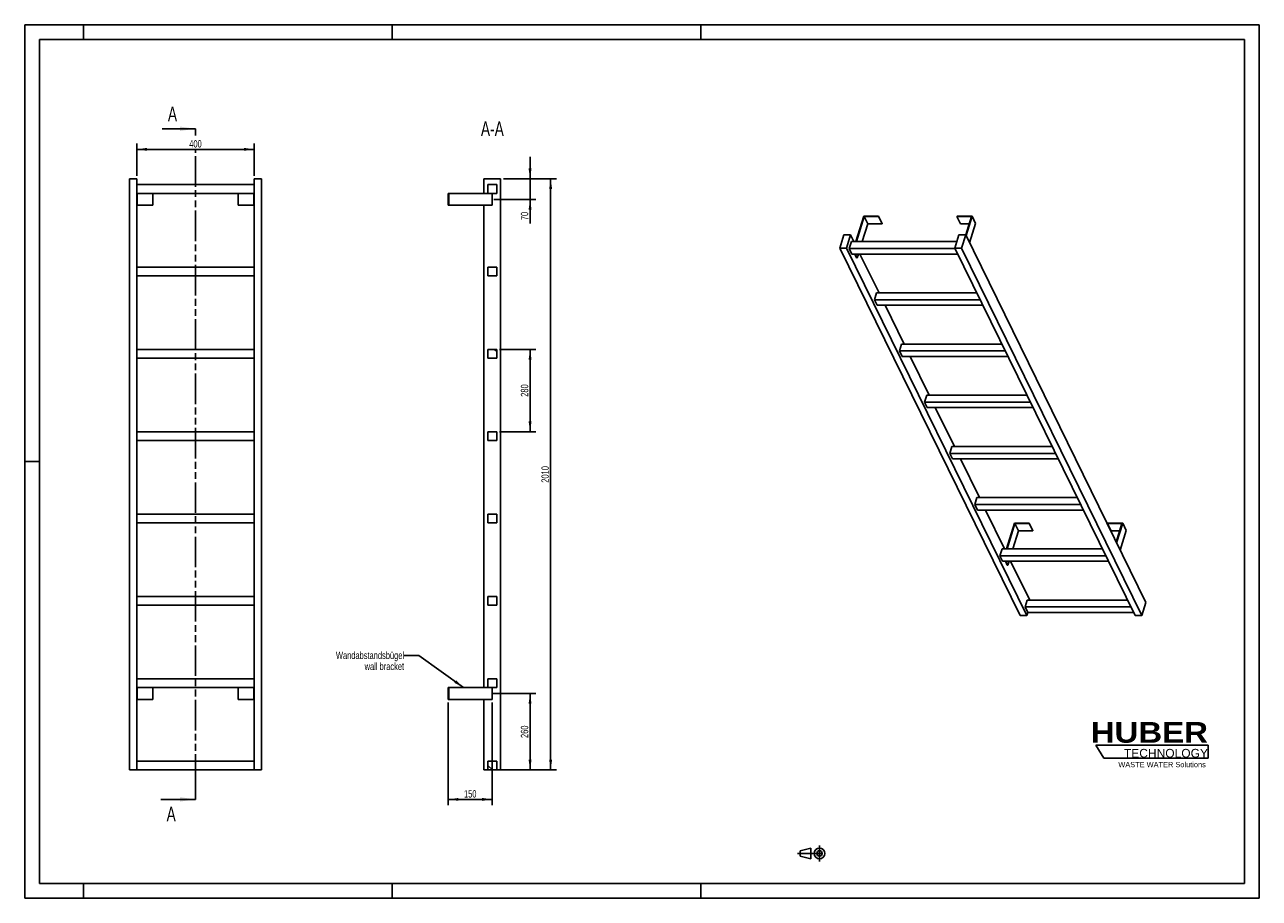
# Model space of a CAD drawing. Header units: millimetres. Extents: x 0 to 4200, y 0 to 2970.
import ezdxf

# ---------------------------------------------------------------- set-up
doc = ezdxf.new("R2010")
doc.units = ezdxf.units.MM
doc.header["$LTSCALE"] = 231
doc.linetypes.add('CENTER', pattern=[0.6, 0.375, -0.075, 0.075, -0.075])
doc.linetypes.add('PHANTOM', pattern=[0.8, 0.45, -0.05, 0.1, -0.05, 0.1, -0.05])
doc.layers.get('0').update_dxf_attribs({"linetype": 'CONTINUOUS'})
for name, color, linetype in [('050_DIMENSIONING', 7, 'CONTINUOUS'), ('053_NOTES', 7, 'CONTINUOUS'), ('HATCHING_BL0', 7, 'CONTINUOUS'), ('HUBER_Logo_BL1', 7, 'CONTINUOUS')]:
    doc.layers.add(name, color=color, linetype=linetype)
doc.styles.get("Standard").update_dxf_attribs({"font": 'txt', "width": 0.7})
doc.styles.add('TEXTSTYLE_2', font='ariblk.ttf')
doc.styles.add('TEXTSTYLE_3', font='arial.ttf')
doc.dimstyles.new('DIMSTYLE_1', dxfattribs={"dimtxt": 25, "dimasz": 35, "dimexe": 2, "dimexo": 1, "dimtad": 1, "dimdec": 1, "dimtxsty": 'STANDARD', "dimblk": '_FILLED', "dimblk1": '_FILLED', "dimblk2": '_FILLED', "dimcen": 0.09, "dimazin": 2, "dimtp": 0.5, "dimtm": 0.5, "dimtfac": 1, "dimtdec": 1, "dimtofl": 0, "dimtmove": 0, "dimatfit": 3, "dimldrblk": '_FILLED', "dimfxl": 1, "dimtolj": 1, "dimarcsym": 0})
doc.dimstyles.new('DIMSTYLE_2', dxfattribs={"dimtxt": 25, "dimasz": 35, "dimexe": 2, "dimexo": 1, "dimtad": 1, "dimdec": 1, "dimtxsty": 'STANDARD', "dimblk": '_FILLED', "dimblk1": '_FILLED', "dimblk2": '_FILLED', "dimcen": 0.09, "dimazin": 2, "dimtp": 0.3, "dimtm": 0.3, "dimtfac": 1, "dimtdec": 1, "dimtofl": 0, "dimtmove": 0, "dimatfit": 3, "dimldrblk": '_FILLED', "dimfxl": 1, "dimtolj": 1, "dimarcsym": 0})
doc.dimstyles.new('DIMSTYLE_3', dxfattribs={"dimtxt": 25, "dimasz": 35, "dimexe": 2, "dimexo": 1, "dimtad": 1, "dimtxsty": 'STANDARD', "dimblk": '_FILLED', "dimblk1": '_FILLED', "dimblk2": '_FILLED', "dimcen": 0.09, "dimazin": 2, "dimtp": 0.5, "dimtm": 0.5, "dimtfac": 1, "dimtofl": 0, "dimtmove": 0, "dimatfit": 3, "dimldrblk": '_FILLED', "dimfxl": 1, "dimtolj": 1, "dimarcsym": 0})
doc.dimstyles.new('DIMSTYLE_4', dxfattribs={"dimtxt": 25, "dimasz": 35, "dimexe": 2, "dimexo": 1, "dimtad": 1, "dimtxsty": 'STANDARD', "dimblk": '_FILLED', "dimblk1": '_FILLED', "dimblk2": '_FILLED', "dimcen": 0.09, "dimazin": 2, "dimtp": 2, "dimtm": 2, "dimtfac": 1, "dimtofl": 0, "dimtmove": 0, "dimatfit": 3, "dimldrblk": '_FILLED', "dimfxl": 1, "dimtolj": 1, "dimarcsym": 0})
doc.dimstyles.get("Standard").update_dxf_attribs({"dimtxt": 25, "dimasz": 35, "dimexe": 2, "dimexo": 1, "dimtad": 1, "dimtxsty": 'STANDARD', "dimblk": '_FILLED', "dimblk1": '_FILLED', "dimblk2": '_FILLED', "dimcen": 0.09, "dimazin": 2, "dimtol": 1, "dimtp": 0.01, "dimtm": 0.01, "dimtfac": 1, "dimtofl": 0, "dimtmove": 0, "dimatfit": 3, "dimldrblk": '_FILLED', "dimfxl": 1, "dimtolj": 1, "dimarcsym": 0})

# ---------------------------------------------------------------- blocks, each defined once
blk = doc.blocks.new('HUBER_LOGO_BL1', base_point=(3837.5, 503.7))
at = {"layer": 'HUBER_Logo_BL1', "color": 5, "linetype": 'CONTINUOUS'}
for p, q in [((4026.4, 521), (3643.9, 521)), ((3643.9, 521), (3670.9, 476)), ((4026.4, 521), (4026.4, 476)), ((3670.9, 476), (4026.4, 476))]:
    blk.add_line(p, q, dxfattribs=at)
at = {"layer": 'HUBER_Logo_BL1', "color": 2, "linetype": 'CONTINUOUS', "attachment_point": 3, "line_spacing_factor": 0.78}
for s, insert, char_height, width, style in [('HUBER\\P\\fArial;\\H29.25;TECHNOLOGY ', (4025.4, 599.1), 70.2, 387.672, 'TEXTSTYLE_2'), ('WASTE WATER Solutions', (4018, 463.6), 18, 297.033, 'TEXTSTYLE_3')]:
    blk.add_mtext(s, dxfattribs=dict(at, insert=insert, char_height=char_height, width=width, style=style))
blk = doc.blocks.new('_FILLED')
at = {"color": 0, "linetype": 'BYBLOCK'}
blk.add_solid([(0, 0), (-1, 0.143), (-1, -0.143)], dxfattribs=at)
blk = doc.blocks.new('*D0')
at = {"layer": '050_DIMENSIONING', "color": 2, "linetype": 'CONTINUOUS'}
for p, q in [((381.1, 2456.2), (381.1, 2566.2)), ((781.1, 2456.2), (781.1, 2566.2)), ((381.1, 2546.2), (581.1, 2546.2)), ((781.1, 2546.2), (581.1, 2546.2))]:
    blk.add_line(p, q, dxfattribs=at)
at = {"layer": '050_DIMENSIONING', "color": 2, "linetype": 'CONTINUOUS', "xscale": 35, "yscale": 35, "zscale": 35, "rotation": 180}
blk.add_blockref('_FILLED', (381.1, 2546.2), dxfattribs=at)
at = {"layer": '050_DIMENSIONING', "color": 2, "linetype": 'CONTINUOUS', "xscale": 35, "yscale": 35, "zscale": 35}
blk.add_blockref('_FILLED', (781.1, 2546.2), dxfattribs=at)
at = {"layer": '050_DIMENSIONING', "color": 2, "linetype": 'CONTINUOUS', "insert": (581.1, 2577.5), "char_height": 25, "width": 88.393, "attachment_point": 2, "line_spacing_factor": 0.9}
blk.add_mtext('400', dxfattribs=at)
blk = doc.blocks.new('*D1')
at = {"layer": '050_DIMENSIONING', "color": 2, "linetype": 'CONTINUOUS'}
for p, q in [((1590.4, 696.2), (1739.2, 696.2)), ((1719.2, 696.2), (1719.2, 566.2)), ((1719.2, 436.2), (1719.2, 566.2)), ((1629.2, 436.2), (1739.2, 436.2))]:
    blk.add_line(p, q, dxfattribs=at)
at = {"layer": '050_DIMENSIONING', "color": 2, "linetype": 'CONTINUOUS', "xscale": 35, "yscale": 35, "zscale": 35}
for p, rotation in [((1719.2, 696.2), 90), ((1719.2, 436.2), 270)]:
    blk.add_blockref('_FILLED', p, dxfattribs=dict(at, rotation=rotation))
at = {"layer": '050_DIMENSIONING', "color": 2, "linetype": 'CONTINUOUS', "insert": (1687.9, 566.2), "char_height": 25, "width": 88.393, "attachment_point": 2, "rotation": 90, "line_spacing_factor": 0.9}
blk.add_mtext('260', dxfattribs=at)
blk = doc.blocks.new('*D2')
at = {"layer": '050_DIMENSIONING', "color": 2, "linetype": 'CONTINUOUS'}
for p, q in [((1719.2, 2446.2), (1719.2, 2521.2)), ((1719.2, 2521.2), (1719.2, 2411.2)), ((1629.2, 2446.2), (1739.2, 2446.2)), ((1719.2, 2294.4), (1719.2, 2411.2)), ((1595.8, 2376.2), (1739.2, 2376.2)), ((1719.2, 2376.2), (1719.2, 2294.4))]:
    blk.add_line(p, q, dxfattribs=at)
at = {"layer": '050_DIMENSIONING', "color": 2, "linetype": 'CONTINUOUS', "xscale": 35, "yscale": 35, "zscale": 35}
for p, rotation in [((1719.2, 2446.2), 270), ((1719.2, 2376.2), 90)]:
    blk.add_blockref('_FILLED', p, dxfattribs=dict(at, rotation=rotation))
at = {"layer": '050_DIMENSIONING', "color": 2, "linetype": 'CONTINUOUS', "insert": (1687.9, 2333.7), "char_height": 25, "width": 58.929, "attachment_point": 3, "rotation": 90, "line_spacing_factor": 0.9}
blk.add_mtext('70', dxfattribs=at)
blk = doc.blocks.new('*D3')
at = {"layer": '050_DIMENSIONING', "color": 2, "linetype": 'CONTINUOUS'}
for p, q in [((1440.7, 666.2), (1440.7, 316.2)), ((1590.7, 666.2), (1590.7, 316.2)), ((1440.7, 336.2), (1515.7, 336.2)), ((1590.7, 336.2), (1515.7, 336.2))]:
    blk.add_line(p, q, dxfattribs=at)
at = {"layer": '050_DIMENSIONING', "color": 2, "linetype": 'CONTINUOUS', "xscale": 35, "yscale": 35, "zscale": 35, "rotation": 180}
blk.add_blockref('_FILLED', (1440.7, 336.2), dxfattribs=at)
at = {"layer": '050_DIMENSIONING', "color": 2, "linetype": 'CONTINUOUS', "xscale": 35, "yscale": 35, "zscale": 35}
blk.add_blockref('_FILLED', (1590.7, 336.2), dxfattribs=at)
at = {"layer": '050_DIMENSIONING', "color": 2, "linetype": 'CONTINUOUS', "insert": (1515.7, 367.5), "char_height": 25, "width": 77.679, "attachment_point": 2, "line_spacing_factor": 0.9}
blk.add_mtext('150', dxfattribs=at)
blk = doc.blocks.new('*D4')
at = {"layer": '050_DIMENSIONING', "color": 2, "linetype": 'CONTINUOUS'}
for p, q in [((1629.2, 2446.2), (1809.2, 2446.2)), ((1789.2, 2446.2), (1789.2, 1441.2)), ((1789.2, 436.2), (1789.2, 1441.2)), ((1615.7, 436.2), (1809.2, 436.2))]:
    blk.add_line(p, q, dxfattribs=at)
at = {"layer": '050_DIMENSIONING', "color": 2, "linetype": 'CONTINUOUS', "xscale": 35, "yscale": 35, "zscale": 35}
for p, rotation in [((1789.2, 2446.2), 90), ((1789.2, 436.2), 270)]:
    blk.add_blockref('_FILLED', p, dxfattribs=dict(at, rotation=rotation))
at = {"layer": '050_DIMENSIONING', "color": 2, "linetype": 'CONTINUOUS', "insert": (1757.9, 1441.2), "char_height": 25, "width": 109.821, "attachment_point": 2, "rotation": 90, "line_spacing_factor": 0.9}
blk.add_mtext('2010', dxfattribs=at)
blk = doc.blocks.new('*D5')
at = {"layer": '050_DIMENSIONING', "color": 2, "linetype": 'CONTINUOUS'}
for p, q in [((1615.7, 1866.2), (1739.2, 1866.2)), ((1719.2, 1866.2), (1719.2, 1726.2)), ((1719.2, 1586.2), (1719.2, 1726.2)), ((1615.7, 1586.2), (1739.2, 1586.2))]:
    blk.add_line(p, q, dxfattribs=at)
at = {"layer": '050_DIMENSIONING', "color": 2, "linetype": 'CONTINUOUS', "xscale": 35, "yscale": 35, "zscale": 35}
for p, rotation in [((1719.2, 1866.2), 90), ((1719.2, 1586.2), 270)]:
    blk.add_blockref('_FILLED', p, dxfattribs=dict(at, rotation=rotation))
at = {"layer": '050_DIMENSIONING', "color": 2, "linetype": 'CONTINUOUS', "insert": (1687.9, 1726.2), "char_height": 25, "width": 88.393, "attachment_point": 2, "rotation": 90, "line_spacing_factor": 0.9}
blk.add_mtext('280', dxfattribs=at)
blk = doc.blocks.new('PROJEKTIONSMETHODE_1_BL2', base_point=(2680, 152.5))
at = {"color": 2, "linetype": 'CONTINUOUS'}
for p, q in [((2637.8, 161.7), (2674.5, 170.8)), ((2674.5, 134.2), (2674.5, 170.8)), ((2637.8, 143.3), (2637.8, 161.7)), ((2637.8, 143.3), (2674.5, 134.2))]:
    blk.add_line(p, q, dxfattribs=at)
at = {"color": 2, "linetype": 'CENTER'}
for p, q in [((2703.8, 180), (2703.8, 125)), ((2628.7, 152.5), (2731.3, 152.5))]:
    blk.add_line(p, q, dxfattribs=at)
at = {"color": 2, "linetype": 'CONTINUOUS'}
for radius in [18.3, 9.17]:
    blk.add_circle((2703.8, 152.5), radius, dxfattribs=at)
blk = doc.blocks.new('XSEC_FILLED')
at = {"color": 0, "linetype": 'BYBLOCK'}
blk.add_solid([(0, 0), (-1, 0.143), (-1, -0.143)], dxfattribs=at)
blk = doc.blocks.new('HATCHING_BL0', base_point=(522.2, 1476.2))
at = {"layer": 'HATCHING_BL0', "color": 7, "linetype": 'PHANTOM'}
for p, q in [((581.1, 2593), (581.1, 2616.2)), ((581.1, 386.2), (581.1, 2542)), ((581.1, 336.2), (581.1, 386.2))]:
    blk.add_line(p, q, dxfattribs=at)
at = {"layer": 'HATCHING_BL0', "color": 7, "linetype": 'CONTINUOUS', "char_height": 50, "width": 64.286, "attachment_point": 1, "line_spacing_factor": 0.9}
for insert in [(487.2, 2691.2), (482.8, 311.2)]:
    blk.add_mtext('A', dxfattribs=dict(at, insert=insert))
at = {"layer": 'HATCHING_BL0', "color": 7, "linetype": 'CONTINUOUS'}
for points in [[(581.1, 2616.2), (467.6, 2616.2)], [(581.1, 336.2), (463.2, 336.2)]]:
    blk.add_leader(points, dimstyle='STANDARD', override={"dimasz": 52.5, "dimtad": 0, "dimldrblk": 'XSEC_FILLED'}, dxfattribs=at)

msp = doc.modelspace()

# ---------------------------------------------------------------- hatches: boundary and pattern name
at = {"linetype": 'CONTINUOUS'}
h = msp.add_hatch(dxfattribs=at)
h.set_pattern_fill('ANSI31', color=2, angle=90, style=0, pattern_type=2)
h.set_pattern_definition([(135, (1590.67, 436.2), (-239.54, -239.54), [])])
edge = h.paths.add_edge_path()
edge.add_line((1605.672, 436.209), (1575.672, 436.209))
edge.add_line((1575.672, 436.209), (1575.672, 466.209))
edge.add_line((1575.672, 466.209), (1605.672, 466.209))
edge.add_line((1605.672, 436.209), (1605.672, 466.209))
edge = h.paths.add_edge_path()
edge.add_line((1575.672, 716.209), (1575.672, 746.209))
edge.add_line((1575.672, 746.209), (1605.672, 746.209))
edge.add_line((1605.672, 716.209), (1605.672, 746.209))
edge.add_line((1575.672, 716.209), (1605.672, 716.209))
edge = h.paths.add_edge_path()
edge.add_line((1575.672, 996.209), (1575.672, 1026.209))
edge.add_line((1575.672, 1026.209), (1605.672, 1026.209))
edge.add_line((1605.672, 996.209), (1605.672, 1026.209))
edge.add_line((1575.672, 996.209), (1605.672, 996.209))
edge = h.paths.add_edge_path()
edge.add_line((1575.672, 1276.209), (1575.672, 1306.209))
edge.add_line((1575.672, 1306.209), (1605.672, 1306.209))
edge.add_line((1605.672, 1276.209), (1605.672, 1306.209))
edge.add_line((1575.672, 1276.209), (1605.672, 1276.209))
edge = h.paths.add_edge_path()
edge.add_line((1575.672, 1556.209), (1575.672, 1586.209))
edge.add_line((1575.672, 1586.209), (1605.672, 1586.209))
edge.add_line((1605.672, 1556.209), (1605.672, 1586.209))
edge.add_line((1575.672, 1556.209), (1605.672, 1556.209))
edge = h.paths.add_edge_path()
edge.add_line((1575.672, 1836.209), (1575.672, 1866.209))
edge.add_line((1575.672, 1866.209), (1605.672, 1866.209))
edge.add_line((1605.672, 1836.209), (1605.672, 1866.209))
edge.add_line((1575.672, 1836.209), (1605.672, 1836.209))
edge = h.paths.add_edge_path()
edge.add_line((1575.672, 2116.209), (1575.672, 2146.209))
edge.add_line((1575.672, 2146.209), (1605.672, 2146.209))
edge.add_line((1605.672, 2116.209), (1605.672, 2146.209))
edge.add_line((1575.672, 2116.209), (1605.672, 2116.209))
edge = h.paths.add_edge_path()
edge.add_line((1575.672, 2396.209), (1575.672, 2426.209))
edge.add_line((1575.672, 2426.209), (1605.672, 2426.209))
edge.add_line((1605.672, 2396.209), (1605.672, 2426.209))
edge.add_line((1575.672, 2396.209), (1605.672, 2396.209))

# ---------------------------------------------------------------- linework, layer by layer
at = {"color": 7, "linetype": 'CONTINUOUS'}
for p, q in [((0, 2970), (4200, 2970)), ((0, 0), (0, 2970)), ((4200, 0), (4200, 2970)), ((356.128, 2446.209), (381.128, 2446.209)), ((356.128, 436.209), (356.128, 2446.209)), ((381.128, 436.209), (381.128, 2446.209)), ((781.128, 2446.209), (806.128, 2446.209)), ((781.128, 436.209), (781.128, 2446.209)), ((806.128, 436.209), (806.128, 2446.209)), ((1562.172, 2446.209), (1619.172, 2446.209)), ((1562.172, 2396.209), (1562.172, 2446.209)), ((1619.172, 436.209), (1619.172, 2446.209)), ((781.128, 2426.209), (381.128, 2426.209)), ((381.128, 2396.209), (781.128, 2396.209)), ((383.128, 2396.209), (383.128, 2356.209)), ((436.128, 2396.209), (436.128, 2356.209)), ((726.128, 2396.209), (726.128, 2356.209)), ((779.128, 2396.209), (779.128, 2356.209)), ((1440.672, 2396.209), (1442.672, 2396.209)), ((1440.672, 2396.209), (1440.672, 2356.209)), ((1442.672, 2396.209), (1575.672, 2396.209)), ((1442.672, 2396.209), (1442.672, 2356.209)), ((1575.672, 2426.209), (1605.672, 2426.209)), ((1575.672, 2396.209), (1575.672, 2426.209)), ((1575.672, 2396.209), (1605.672, 2396.209)), ((1590.672, 2396.209), (1590.672, 2356.209)), ((1605.672, 2396.209), (1605.672, 2426.209)), ((381.128, 2356.209), (383.128, 2356.209)), ((383.128, 2356.209), (436.128, 2356.209)), ((726.128, 2356.209), (779.128, 2356.209)), ((779.128, 2356.209), (781.128, 2356.209)), ((1440.672, 2356.209), (1442.672, 2356.209)), ((1590.672, 2356.209), (1442.672, 2356.209)), ((1562.172, 716.209), (1562.172, 2356.209)), ((2854.296, 2319.536), (2827.38, 2232.436)), ((2829.222, 2232.436), (2855.654, 2317.97)), ((2904.954, 2319.536), (2854.296, 2319.536)), ((2855.654, 2317.97), (2904.47, 2317.97)), ((2855.654, 2317.97), (2867.856, 2293.105)), ((2904.47, 2317.97), (2904.954, 2319.536)), ((2904.47, 2317.97), (2916.672, 2293.105)), ((2904.954, 2319.536), (2917.156, 2294.672)), ((3172.062, 2319.536), (3171.578, 2317.97)), ((3171.578, 2317.97), (3183.779, 2293.105)), ((3171.578, 2317.97), (3220.394, 2317.97)), ((3222.72, 2319.536), (3172.062, 2319.536)), ((3220.394, 2317.97), (3201.073, 2255.446)), ((3202.207, 2253.154), (3222.72, 2319.536)), ((3222.72, 2319.536), (3234.922, 2294.672)), ((2867.856, 2293.105), (2849.107, 2232.436)), ((2867.856, 2293.105), (2916.672, 2293.105)), ((2916.672, 2293.105), (2917.156, 2294.672)), ((3183.779, 2293.105), (3212.71, 2293.105)), ((3214.408, 2228.29), (3234.922, 2294.672)), ((2786.606, 2255.443), (2772.808, 2210.793)), ((2809.633, 2255.443), (2786.606, 2255.443)), ((2795.835, 2210.793), (2809.633, 2255.443)), ((2812.466, 2232.436), (2805.204, 2208.936)), ((2820.923, 2232.436), (2809.633, 2255.443)), ((3170.947, 2232.436), (2812.466, 2232.436)), ((3178.057, 2255.443), (3164.259, 2210.793)), ((3201.084, 2255.443), (3178.057, 2255.443)), ((3187.286, 2210.793), (3201.084, 2255.443)), ((3814.218, 1006.007), (3201.084, 2255.443)), ((3385.943, 961.357), (2772.808, 2210.793)), ((2772.808, 2210.793), (2795.835, 2210.793)), ((3408.969, 961.357), (2795.835, 2210.793)), ((2814.355, 2190.287), (2805.204, 2208.936)), ((3165.171, 2208.936), (2805.204, 2208.936)), ((2814.355, 2190.287), (3174.322, 2190.287)), ((2830.188, 2177.173), (2823.752, 2190.287)), ((2825.594, 2190.287), (2832.03, 2177.173)), ((2836.082, 2190.287), (2832.03, 2177.173)), ((2906.335, 2058.385), (2841.606, 2190.287)), ((3777.393, 961.357), (3164.259, 2210.793)), ((3164.259, 2210.793), (3187.286, 2210.793)), ((3800.42, 961.357), (3187.286, 2210.793)), ((781.128, 2146.209), (381.128, 2146.209)), ((1575.672, 2146.209), (1605.672, 2146.209)), ((1575.672, 2116.209), (1575.672, 2146.209)), ((1605.672, 2116.209), (1605.672, 2146.209)), ((2830.188, 2177.173), (2832.03, 2177.173)), ((381.128, 2116.209), (781.128, 2116.209)), ((1575.672, 2116.209), (1605.672, 2116.209)), ((2897.877, 2058.385), (2890.615, 2034.885)), ((3239.05, 2058.385), (2897.877, 2058.385)), ((3250.582, 2034.885), (2890.615, 2034.885)), ((2899.767, 2016.237), (2890.615, 2034.885)), ((2899.767, 2016.237), (3259.734, 2016.237)), ((2991.746, 1884.334), (2927.018, 2016.237)), ((781.128, 1866.209), (381.128, 1866.209)), ((1575.672, 1866.209), (1605.672, 1866.209)), ((1575.672, 1836.209), (1575.672, 1866.209)), ((1605.672, 1836.209), (1605.672, 1866.209)), ((2983.289, 1884.334), (2976.027, 1860.834)), ((2985.178, 1842.186), (2976.027, 1860.834)), ((3335.994, 1860.834), (2976.027, 1860.834)), ((3324.462, 1884.334), (2983.289, 1884.334)), ((381.128, 1836.209), (781.128, 1836.209)), ((1575.672, 1836.209), (1605.672, 1836.209)), ((2985.178, 1842.186), (3345.145, 1842.186)), ((3077.158, 1710.283), (3012.43, 1842.186)), ((3068.701, 1710.283), (3061.439, 1686.783)), ((3070.59, 1668.135), (3061.439, 1686.783)), ((3421.406, 1686.783), (3061.439, 1686.783)), ((3409.874, 1710.283), (3068.701, 1710.283)), ((3070.59, 1668.135), (3430.557, 1668.135)), ((3162.57, 1536.232), (3097.841, 1668.135)), ((781.128, 1586.209), (381.128, 1586.209)), ((381.128, 1556.209), (781.128, 1556.209)), ((1575.672, 1586.209), (1605.672, 1586.209)), ((1575.672, 1556.209), (1575.672, 1586.209)), ((1575.672, 1556.209), (1605.672, 1556.209)), ((1605.672, 1556.209), (1605.672, 1586.209)), ((3154.113, 1536.232), (3146.851, 1512.733)), ((3506.818, 1512.733), (3146.851, 1512.733)), ((3156.002, 1494.084), (3146.851, 1512.733)), ((3495.286, 1536.232), (3154.113, 1536.232)), ((3156.002, 1494.084), (3515.969, 1494.084)), ((3247.982, 1362.182), (3183.253, 1494.084)), ((3239.524, 1362.182), (3232.262, 1338.682)), ((3580.697, 1362.182), (3239.524, 1362.182)), ((781.128, 1306.209), (381.128, 1306.209)), ((1575.672, 1306.209), (1605.672, 1306.209)), ((1575.672, 1276.209), (1575.672, 1306.209)), ((1605.672, 1276.209), (1605.672, 1306.209)), ((3592.229, 1338.682), (3232.262, 1338.682)), ((3241.414, 1320.034), (3232.262, 1338.682)), ((3241.414, 1320.034), (3601.381, 1320.034)), ((3333.393, 1188.131), (3268.665, 1320.034)), ((381.128, 1276.209), (781.128, 1276.209)), ((1575.672, 1276.209), (1605.672, 1276.209)), ((3366.766, 1275.232), (3339.85, 1188.131)), ((3341.692, 1188.131), (3368.124, 1273.665)), ((3417.425, 1275.232), (3366.766, 1275.232)), ((3380.326, 1248.801), (3368.124, 1273.665)), ((3368.124, 1273.665), (3416.94, 1273.665)), ((3416.94, 1273.665), (3417.425, 1275.232)), ((3429.142, 1248.801), (3416.94, 1273.665)), ((3429.626, 1250.367), (3417.425, 1275.232)), ((3684.532, 1275.232), (3684.048, 1273.665)), ((3696.25, 1248.801), (3684.048, 1273.665)), ((3684.048, 1273.665), (3732.864, 1273.665)), ((3735.191, 1275.232), (3684.532, 1275.232)), ((3732.864, 1273.665), (3713.547, 1211.153)), ((3714.677, 1208.85), (3735.191, 1275.232)), ((3747.392, 1250.367), (3735.191, 1275.232)), ((3380.326, 1248.801), (3361.577, 1188.131)), ((3429.142, 1248.801), (3380.326, 1248.801)), ((3429.626, 1250.367), (3429.142, 1248.801)), ((3725.181, 1248.801), (3696.25, 1248.801)), ((3747.392, 1250.367), (3726.879, 1183.985)), ((3324.936, 1188.131), (3317.674, 1164.631)), ((3666.109, 1188.131), (3324.936, 1188.131)), ((3326.825, 1145.983), (3317.674, 1164.631)), ((3677.641, 1164.631), (3317.674, 1164.631)), ((3326.825, 1145.983), (3686.792, 1145.983)), ((3342.658, 1132.868), (3336.222, 1145.983)), ((3344.5, 1132.868), (3338.064, 1145.983)), ((3348.553, 1145.983), (3344.5, 1132.868)), ((3418.805, 1014.08), (3354.077, 1145.983)), ((3344.5, 1132.868), (3342.658, 1132.868)), ((781.128, 1026.209), (381.128, 1026.209)), ((1575.672, 1026.209), (1605.672, 1026.209)), ((1575.672, 996.209), (1575.672, 1026.209)), ((1605.672, 996.209), (1605.672, 1026.209)), ((3410.348, 1014.08), (3403.086, 990.58)), ((3751.521, 1014.08), (3410.348, 1014.08)), ((381.128, 996.209), (781.128, 996.209)), ((1575.672, 996.209), (1605.672, 996.209)), ((3763.053, 990.58), (3403.086, 990.58)), ((3412.237, 971.932), (3403.086, 990.58)), ((3408.969, 961.357), (3412.237, 971.932)), ((3412.237, 971.932), (3772.204, 971.932)), ((3800.42, 961.357), (3814.218, 1006.007)), ((3385.943, 961.357), (3408.969, 961.357)), ((3777.393, 961.357), (3800.42, 961.357)), ((781.128, 746.209), (381.128, 746.209)), ((381.128, 716.209), (781.128, 716.209)), ((383.128, 676.209), (383.128, 716.209)), ((436.128, 676.209), (436.128, 716.209)), ((726.128, 676.209), (726.128, 716.209)), ((779.128, 676.209), (779.128, 716.209)), ((1440.672, 716.209), (1442.672, 716.209)), ((1440.672, 676.209), (1440.672, 716.209)), ((1442.672, 716.209), (1575.672, 716.209)), ((1442.672, 676.209), (1442.672, 716.209)), ((1575.672, 746.209), (1605.672, 746.209)), ((1575.672, 716.209), (1575.672, 746.209)), ((1575.672, 716.209), (1605.672, 716.209)), ((1590.672, 676.209), (1590.672, 716.209)), ((1605.672, 716.209), (1605.672, 746.209)), ((383.128, 676.209), (381.128, 676.209)), ((436.128, 676.209), (383.128, 676.209)), ((779.128, 676.209), (726.128, 676.209)), ((781.128, 676.209), (779.128, 676.209)), ((1442.672, 676.209), (1440.672, 676.209)), ((1590.672, 676.209), (1442.672, 676.209)), ((1562.172, 436.209), (1562.172, 676.209)), ((781.128, 466.209), (381.128, 466.209)), ((1575.672, 466.209), (1605.672, 466.209)), ((1575.672, 436.209), (1575.672, 466.209)), ((1605.672, 436.209), (1605.672, 466.209)), ((356.128, 436.209), (381.128, 436.209)), ((381.128, 436.209), (781.128, 436.209)), ((781.128, 436.209), (806.128, 436.209)), ((1562.172, 436.209), (1575.672, 436.209)), ((1605.672, 436.209), (1575.672, 436.209)), ((1605.672, 436.209), (1619.172, 436.209)), ((0, 0), (4200, 0))]:
    msp.add_line(p, q, dxfattribs=at)
at = {"color": 3, "linetype": 'CONTINUOUS'}
for p, q in [((0, 2970), (0, 0)), ((4200, 2970), (0, 2970)), ((200, 2970), (200, 2920)), ((1250, 2970), (1250, 2920)), ((2300, 2970), (2300, 2920)), ((4200, 2970), (4200, 0)), ((0, 1485), (50, 1485)), ((200, 0), (200, 50)), ((1250, 0), (1250, 50)), ((2300, 0), (2300, 50)), ((4200, 0), (0, 0))]:
    msp.add_line(p, q, dxfattribs=at)
at = {"color": 5, "linetype": 'CONTINUOUS'}
for p, q in [((50, 2920), (50, 50)), ((4150, 2920), (50, 2920)), ((4150, 50), (4150, 2920)), ((50, 50), (4150, 50))]:
    msp.add_line(p, q, dxfattribs=at)

# ---------------------------------------------------------------- block references
at = {"color": 2, "linetype": 'CONTINUOUS'}
msp.add_blockref('PROJEKTIONSMETHODE_1_BL2', (2680, 152.5), dxfattribs=at)
at = {"layer": 'HATCHING_BL0'}
msp.add_blockref('HATCHING_BL0', (522.165, 1476.209), dxfattribs=at)
at = {"layer": 'HUBER_Logo_BL1'}
msp.add_blockref('HUBER_LOGO_BL1', (3837.497, 503.742), dxfattribs=at)

# ---------------------------------------------------------------- texts
at = {"layer": '053_NOTES', "color": 2, "linetype": 'CONTINUOUS', "attachment_point": 3, "line_spacing_factor": 0.9}
for s, insert, char_height, width in [('A-A', (1629.988, 2641.209), 50, 182.14286), ('Wandabstandsbügel\\Pwall bracket', (1290.672, 838.425), 25, 472.67857)]:
    msp.add_mtext(s, dxfattribs=dict(at, insert=insert, char_height=char_height, width=width))

# ---------------------------------------------------------------- dimensions: what is measured, and where the dimension line sits
at = {"layer": '050_DIMENSIONING', "color": 2, "linetype": 'CONTINUOUS'}
for base, p1, p2, dimstyle, picture, middle in [((781.128, 2546.209), (381.128, 2455.209), (781.128, 2455.209), 'DIMSTYLE_1', '*D0', (577.556, 2546.209)), ((1590.672, 336.209), (1440.672, 667.209), (1590.672, 667.209), 'DIMSTYLE_3', '*D3', (1512.101, 336.209))]:
    dim = msp.add_linear_dim(base=base, p1=p1, p2=p2, dimstyle=dimstyle, dxfattribs=at)
    dim.commit()
    dim.dimension.update_dxf_attribs({"geometry": picture, "text_midpoint": middle, "dimtype": 160})
for base, p1, p2, angle, dimstyle, picture, middle in [((1719.172, 2376.209), (1628.172, 2446.209), (1594.816, 2376.209), 270, 'DIMSTYLE_2', '*D2', (1719.172, 2310.513)), ((1789.172, 2446.209), (1614.672, 436.209), (1628.172, 2446.209), 90, 'DIMSTYLE_4', '*D4', (1789.172, 1437.637)), ((1719.172, 1586.209), (1614.672, 1866.209), (1614.672, 1586.209), 270, 'DIMSTYLE_3', '*D5', (1719.172, 1722.637)), ((1719.172, 696.209), (1628.172, 436.209), (1589.41, 696.209), 90, 'DIMSTYLE_1', '*D1', (1719.172, 562.637))]:
    dim = msp.add_linear_dim(base=base, p1=p1, p2=p2, angle=angle, dimstyle=dimstyle, dxfattribs=at)
    dim.commit()
    dim.dimension.update_dxf_attribs({"geometry": picture, "text_midpoint": middle, "dimtype": 160})

# ---------------------------------------------------------------- leaders
at = {"layer": '053_NOTES', "color": 2, "linetype": 'CONTINUOUS'}
msp.add_leader([(1493.239, 716.209), (1340.672, 825.925), (1290.672, 825.925)], dimstyle='STANDARD', override={"dimtad": 0}, dxfattribs=at)

doc.saveas('drawing.dxf')
